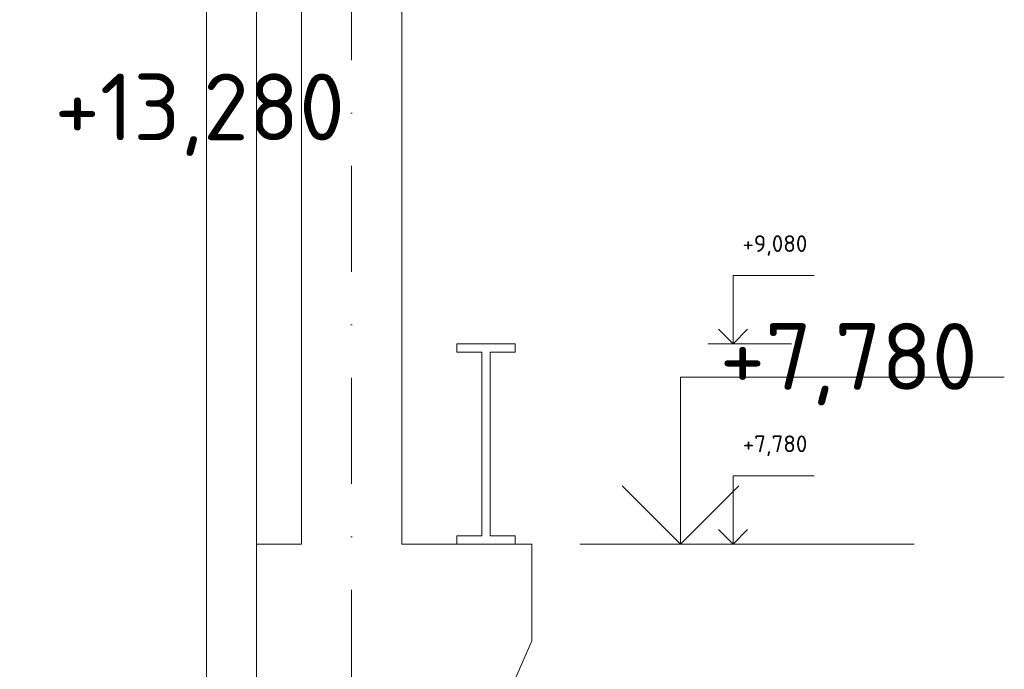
# Model space of a CAD drawing. Header units: millimetres. Extents: x -746391 to 410178, y -169697 to 100555.
# Tile 157 of 179: x 351639 to 357538, y -159378 to -155485. Entities that reach past the tile are written whole.
import ezdxf
from ezdxf.enums import TextEntityAlignment as Align

# ---------------------------------------------------------------- set-up
doc = ezdxf.new("R2010")
doc.units = ezdxf.units.MM
doc.linetypes.add('CENTERX2', pattern=[101.6, 63.5, -12.7, 12.7, -12.7])
doc.linetypes.add('DASHDOT', pattern=[25.4, 12.7, -6.35, 0, -6.35])
doc.layers.get('0').update_dxf_attribs({"color": 9})
for name, color, linetype, lineweight in [('A99_N_koty-200-vysk', 9, 'Continuous', 9), ('A99_N_koty-50-vysk', 9, 'Continuous', 9), ('A99_S_kce-pohl', 9, 'Continuous', 5), ('A99_S_kce-rez-sil', 9, 'Continuous', 15), ('A99_S_osy', 9, 'CENTERX2', 5)]:
    doc.layers.add(name, color=color, linetype=linetype, lineweight=lineweight)
doc.styles.add('A99_kota', font='isocpeur.ttf', dxfattribs={"height": 2})

# ---------------------------------------------------------------- blocks, each defined once
blk = doc.blocks.new('*U21')
at = {"color": 0, "linetype": 'ByBlock', "lineweight": -2}
blk.add_line((-3, 0), (7, 0), dxfattribs=at)
for points in [[(0, 0), (0, 5), (0, 5), (9.7, 5)], [(-1.75, 1.75), (0, 0), (1.75, 1.75)]]:
    blk.add_lwpolyline(points, dxfattribs=at)
at = {"color": 0, "linetype": 'ByBlock', "lineweight": -2, "style": 'A99_kota'}
for tag, p in [('VYSKA', (9.2, 7.75)), ('POPIS', (9.2, 4.5))]:
    blk.add_attdef(tag, text='', height=2, dxfattribs=at).set_placement(p, align=Align.TOP_RIGHT)
blk = doc.blocks.new('*U29')
at = {"color": 0, "linetype": 'ByBlock', "lineweight": -2}
blk.add_line((-3, 0), (7, 0), dxfattribs=at)
for points in [[(0, 0), (0, 8.2), (0, 8.2), (9.7, 8.2)], [(-1.75, 1.75), (0, 0), (1.75, 1.75)]]:
    blk.add_lwpolyline(points, dxfattribs=at)
at = {"color": 0, "linetype": 'ByBlock', "lineweight": -2, "style": 'A99_kota'}
for tag, p in [('VYSKA', (9.2, 10.95)), ('POPIS', (9.2, 7.7))]:
    blk.add_attdef(tag, text='', height=2, dxfattribs=at).set_placement(p, align=Align.TOP_RIGHT)
blk = doc.blocks.new('*U27')
at = {"color": 0, "linetype": 'ByBlock', "lineweight": -2}
blk.add_line((-3, 0), (7, 0), dxfattribs=at)
for points in [[(-1.75, -1.75), (0, 0), (1.75, -1.75)], [(0, 0), (0, -5), (0, -5), (9.7, -5)]]:
    blk.add_lwpolyline(points, dxfattribs=at)
at = {"color": 0, "linetype": 'ByBlock', "lineweight": -2, "style": 'A99_kota'}
for tag, p in [('VYSKA', (9.2, -2.25)), ('POPIS', (9.2, -5.5))]:
    blk.add_attdef(tag, text='', height=2, dxfattribs=at).set_placement(p, align=Align.TOP_RIGHT)

msp = doc.modelspace()

# ---------------------------------------------------------------- linework, layer by layer
at = {"layer": 'A99_S_kce-pohl'}
for p, q in [((353327.5, -154377.5), (353327.5, -158627.5)), ((353927.5, -158627.5), (353927.5, -154377.5)), ((353327.5, -158627.5), (353057.5, -158627.5)), ((354707.5, -158627.5), (353927.5, -158627.5)), ((354707.5, -158627.5), (354707.5, -159207.9)), ((354557.5, -159547.5), (354707.5, -159207.9))]:
    msp.add_line(p, q, dxfattribs=at)
at = {"layer": 'A99_S_kce-rez-sil', "color": 7, "linetype": 'Continuous', "lineweight": 13}
for p, q in [((352757.5, -152972.5), (352757.5, -166407.5)), ((353057.5, -153407.5), (353057.5, -166407.5))]:
    msp.add_line(p, q, dxfattribs=at)
at = {"layer": 'A99_S_kce-rez-sil', "linetype": 'Continuous'}
for p, q in [((354607.5, -157427.5), (354257.5, -157427.5)), ((354257.5, -157427.5), (354257.5, -157477.5)), ((354257.5, -157477.5), (354407.5, -157477.5)), ((354407.5, -157477.5), (354407.5, -158577.5)), ((354607.5, -157477.5), (354457.5, -157477.5)), ((354457.5, -157477.5), (354457.5, -158577.5)), ((354607.5, -157427.5), (354607.5, -157477.5)), ((354257.5, -158627.5), (354257.5, -158577.5)), ((354257.5, -158577.5), (354407.5, -158577.5)), ((354607.5, -158577.5), (354457.5, -158577.5)), ((354607.5, -158627.5), (354607.5, -158577.5)), ((354607.5, -158627.5), (354257.5, -158627.5))]:
    msp.add_line(p, q, dxfattribs=at)
at = {"layer": 'A99_S_osy', "linetype": 'DASHDOT', "lineweight": 5, "ltscale": 50}
msp.add_lwpolyline([(353627.5, -169697.3), (353627.5, -149677.3)], dxfattribs=at)

# ---------------------------------------------------------------- block references
at = {"layer": 'A99_N_koty-200-vysk', "lineweight": 5}
ref = msp.add_blockref('*U27', (353627.5, -153132.5), dxfattribs=dict(at, xscale=-200, yscale=200, zscale=200))
ref.add_attrib('VYSKA', '+13,280', dxfattribs={"layer": '0', "color": 0, "linetype": 'ByBlock', "lineweight": -2, "height": 400, "style": 'A99_kota'}).set_placement((353587.4, -155807.5), align=Align.TOP_RIGHT)
ref = msp.add_blockref('*U21', (355597.5, -158627.5), dxfattribs=dict(at, xscale=200, yscale=200, zscale=200))
ref.add_attrib('VYSKA', '+7,780', dxfattribs={"layer": '0', "color": 0, "linetype": 'ByBlock', "lineweight": -2, "height": 400, "style": 'A99_kota'}).set_placement((357377.6, -157302.5), align=Align.TOP_RIGHT)
at = {"layer": 'A99_N_koty-50-vysk', "lineweight": 5}
ref = msp.add_blockref('*U29', (355912.5, -157427.5), dxfattribs=dict(at, xscale=50, yscale=50, zscale=50))
ref.add_attrib('VYSKA', '+9,080', dxfattribs={"layer": '0', "color": 0, "linetype": 'ByBlock', "lineweight": -2, "height": 100, "style": 'A99_kota'}).set_placement((356357.5, -156776.3), align=Align.TOP_RIGHT)
ref = msp.add_blockref('*U29', (355912.5, -158627.5), dxfattribs=dict(at, xscale=50, yscale=50, zscale=50))
ref.add_attrib('VYSKA', '+7,780', dxfattribs={"layer": '0', "color": 0, "linetype": 'ByBlock', "lineweight": -2, "height": 100, "style": 'A99_kota'}).set_placement((356357.5, -157976.3), align=Align.TOP_RIGHT)

doc.saveas('drawing.dxf')
